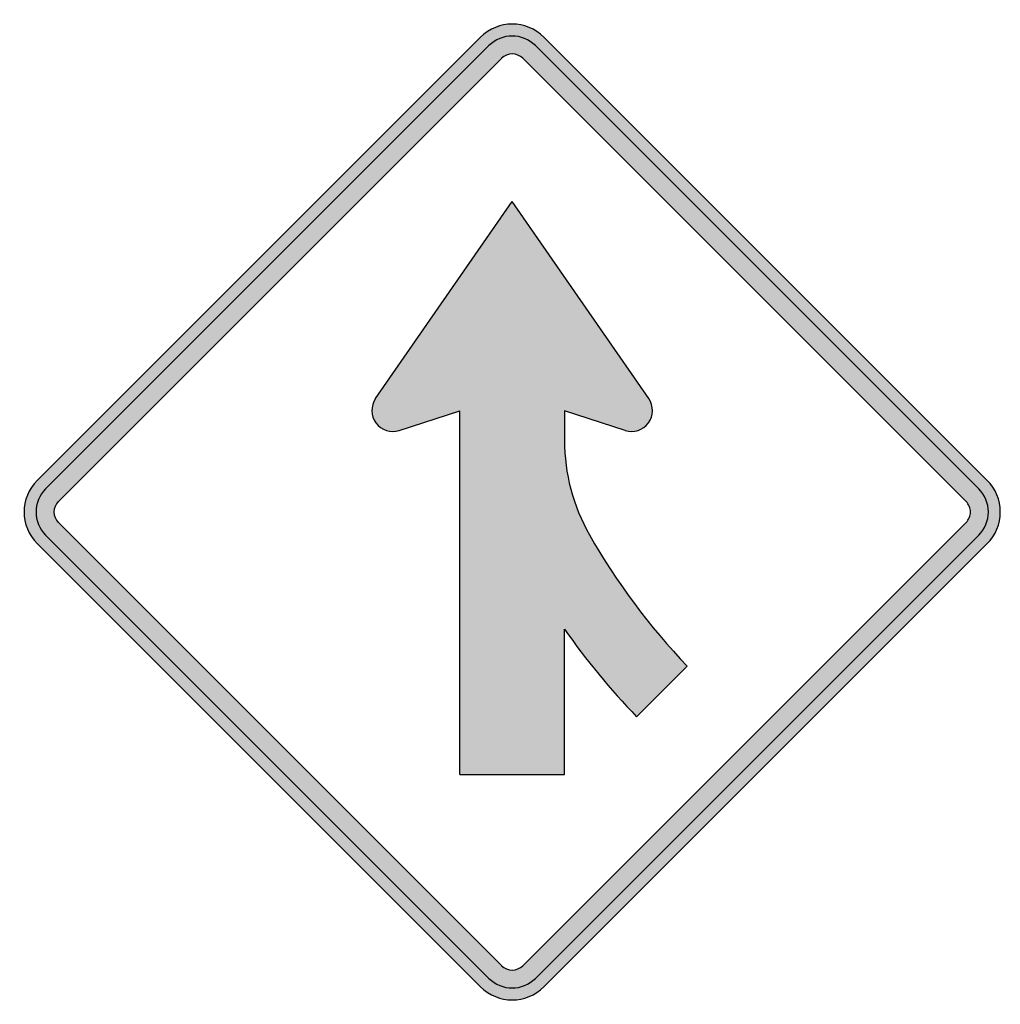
# Model space of a CAD drawing. Header units: inches. Extents: x -24.7 to 24.5, y -24.7 to 24.7.
import ezdxf

# ---------------------------------------------------------------- set-up
doc = ezdxf.new("R2010")
doc.units = ezdxf.units.IN
doc.header["$MEASUREMENT"] = 0

msp = doc.modelspace()

# ---------------------------------------------------------------- hatches: boundary and pattern name
h = msp.add_hatch(color=7)
h.paths.add_polyline_path([(-1.587, -23.869), (-23.869, -1.587), (-24.064, -1.358), (-24.234, -1.112), (-24.361, -0.849), (-24.455, -0.569), (-24.505, -0.288), (-24.522, 0), (-24.505, 0.288), (-24.455, 0.569), (-24.361, 0.849), (-24.234, 1.112), (-24.064, 1.358), (-23.869, 1.587), (-1.587, 23.861), (-1.358, 24.064), (-1.112, 24.234), (-0.849, 24.361), (-0.569, 24.455), (-0.288, 24.505), (0, 24.522), (0.288, 24.505), (0.569, 24.455), (0.849, 24.361), (1.112, 24.234), (1.358, 24.064), (1.587, 23.861), (23.861, 1.587), (24.064, 1.366), (24.225, 1.12), (24.353, 0.857), (24.446, 0.585), (24.505, 0.297), (24.522, 0), (24.505, -0.297), (24.446, -0.585), (24.353, -0.857), (24.225, -1.12), (24.064, -1.366), (23.861, -1.595), (1.587, -23.869), (1.358, -24.064), (1.112, -24.234), (0.849, -24.361), (0.569, -24.455), (0.288, -24.505), (0, -24.522), (-0.288, -24.505), (-0.569, -24.455), (-0.849, -24.361), (-1.112, -24.234), (-1.358, -24.064), (-1.587, -23.869)])
h.paths.add_polyline_path([(-22.8, -0.526), (-0.526, -22.8), (-0.373, -22.927), (-0.187, -22.995), (0, -23.021), (0.187, -22.995), (0.373, -22.927), (0.526, -22.8), (22.8, -0.526), (22.868, -0.458), (22.919, -0.373), (22.961, -0.288), (22.995, -0.195), (23.012, -0.102), (23.021, 0), (23.012, 0.102), (22.995, 0.195), (22.961, 0.288), (22.919, 0.373), (22.868, 0.458), (22.8, 0.526), (0.526, 22.8), (0.373, 22.927), (0.187, 22.995), (0, 23.021), (-0.187, 22.995), (-0.373, 22.927), (-0.526, 22.8), (-22.8, 0.526), (-22.927, 0.373), (-22.995, 0.187), (-23.021, 0), (-22.995, -0.187), (-22.927, -0.373), (-22.8, -0.526)], flags=0)
msp.add_hatch(color=7).paths.add_polyline_path([(-6.865, 5.702), (0, 15.596), (6.865, 5.694), (6.966, 5.507), (7.034, 5.295), (7.051, 5.083), (7.026, 4.871), (6.958, 4.667), (6.848, 4.472), (6.695, 4.311), (6.517, 4.183), (6.322, 4.098), (6.109, 4.056), (5.897, 4.056), (5.677, 4.098), (2.622, 5.083), (2.622, 3.598), (2.63, 3.182), (2.664, 2.766), (2.707, 2.359), (2.766, 1.952), (2.851, 1.544), (2.944, 1.146), (3.055, 0.747), (3.19, 0.356), (3.335, -0.034), (3.504, -0.407), (3.683, -0.781), (3.886, -1.154), (4.591, -2.333), (5.337, -3.479), (6.135, -4.599), (6.983, -5.685), (7.866, -6.737), (8.799, -7.747), (6.254, -10.293), (5.6, -9.597), (4.972, -8.884), (4.353, -8.163), (3.759, -7.416), (3.182, -6.661), (2.622, -5.889), (2.622, -13.203), (-2.622, -13.203), (-2.622, 5.083), (-5.677, 4.098), (-5.897, 4.056), (-6.109, 4.056), (-6.322, 4.098), (-6.517, 4.183), (-6.695, 4.311), (-6.848, 4.472), (-6.958, 4.667), (-7.026, 4.871), (-7.051, 5.083), (-7.034, 5.295), (-6.966, 5.507), (-6.865, 5.702)])

# ---------------------------------------------------------------- linework, layer by layer
at = {"color": 7}
for p, q in [((-1.591, 23.863), (-23.865, 1.59)), ((23.865, 1.59), (1.591, 23.863)), ((-1.166, 23.44), (-23.44, 1.167)), ((23.441, 1.167), (1.167, 23.44)), ((-0.527, 22.803), (-22.802, 0.53)), ((22.804, 0.53), (0.53, 22.803)), ((-6.862, 5.698), (0.001, 15.599)), ((6.862, 5.698), (0.001, 15.599)), ((-5.679, 4.1), (-2.625, 5.081)), ((-2.625, -13.201), (-2.625, 5.081)), ((5.679, 4.1), (2.625, 5.081)), ((2.625, 5.081), (2.625, 3.599)), ((-0.527, -22.802), (-22.802, -0.528)), ((0.53, -22.802), (22.804, -0.528)), ((-1.166, -23.44), (-23.44, -1.166)), ((1.167, -23.44), (23.441, -1.166)), ((-1.591, -23.865), (-23.865, -1.591)), ((1.591, -23.865), (23.865, -1.591)), ((2.625, -13.201), (2.625, -5.886)), ((6.253, -10.294), (8.798, -7.747)), ((-2.625, -13.201), (2.625, -13.201))]:
    msp.add_line(p, q, dxfattribs=at)
for points in [[(1.591, 23.865), (0.712, 24.743), (-0.712, 24.743), (-1.591, 23.865)], [(1.166, 23.44), (0.522, 24.084), (-0.522, 24.084), (-1.166, 23.44)], [(0.529, 22.803), (0.237, 23.095), (-0.237, 23.095), (-0.529, 22.803)], [(2.625, 3.6), (2.625, 1.934), (3.058, 0.297), (3.883, -1.15)], [(-23.865, 1.591), (-24.744, 0.712), (-24.744, -0.712), (-23.865, -1.591)], [(-23.44, 1.166), (-24.084, 0.522), (-24.084, -0.522), (-23.44, -1.166)], [(-22.803, 0.529), (-23.095, 0.237), (-23.095, -0.237), (-22.803, -0.529)], [(3.883, -1.15), (5.245, -3.543), (6.896, -5.758), (8.798, -7.748)], [(2.625, -5.885), (3.719, -7.445), (4.932, -8.919), (6.252, -10.294)], [(-0.529, -22.803), (-0.237, -23.095), (0.237, -23.095), (0.529, -22.803)], [(-1.166, -23.44), (-0.522, -24.084), (0.522, -24.084), (1.166, -23.44)], [(-1.591, -23.865), (-0.712, -24.743), (0.712, -24.743), (1.591, -23.865)]]:
    msp.add_open_spline(points, degree=3, dxfattribs=at)
for points in [[(-6.863, 5.698), (-7.119, 5.328), (-7.111, 4.836), (-6.844, 4.475), (-6.576, 4.113), (-6.107, 3.963), (-5.679, 4.1)], [(5.679, 4.1), (6.107, 3.962), (6.576, 4.113), (6.844, 4.475), (7.111, 4.836), (7.119, 5.328), (6.863, 5.698)], [(23.865, -1.591), (24.287, -1.169), (24.524, -0.597), (24.524, 0), (24.524, 0.597), (24.287, 1.169), (23.865, 1.591)], [(23.44, -1.166), (23.75, -0.857), (23.923, -0.438), (23.923, 0), (23.923, 0.437), (23.75, 0.857), (23.44, 1.166)], [(22.803, -0.529), (22.943, -0.389), (23.022, -0.198), (23.022, 0), (23.022, 0.198), (22.943, 0.389), (22.803, 0.529)]]:
    msp.add_open_spline(points, degree=3, knots=[0, 0, 0, 0, 1, 1, 1, 2, 2, 2, 2], dxfattribs=at)

doc.saveas('drawing.dxf')
